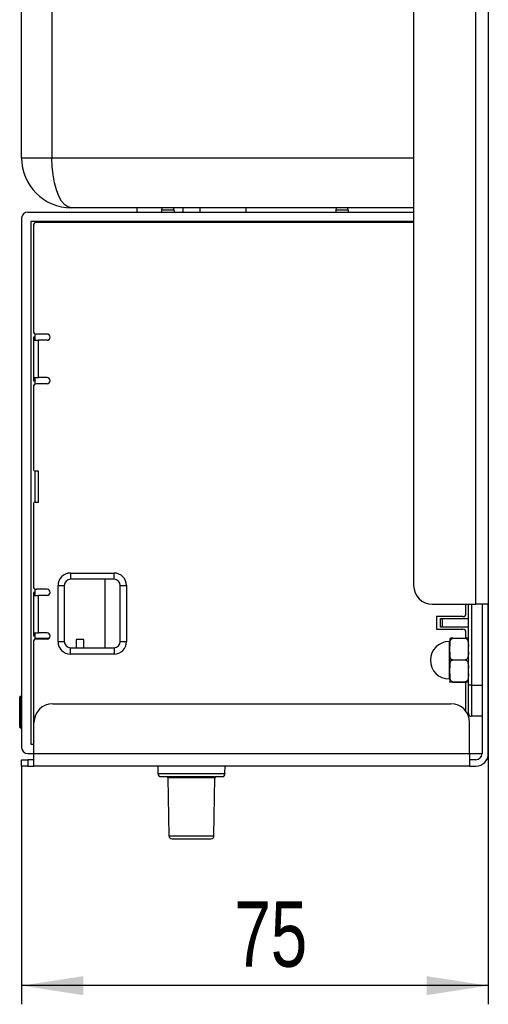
# Model space of a CAD drawing. Header units: millimetres. Extents: x 55 to 238, y 33 to 186.
# Tile 3 of 6: x 135 to 160, y 33 to 85. Entities that reach past the tile are written whole.
import ezdxf

# ---------------------------------------------------------------- set-up
doc = ezdxf.new("R2010")
doc.units = ezdxf.units.MM
doc.layers.add('FORMAT', color=7, linetype='Continuous')
doc.styles.add('SLDTEXTSTYLE0', font='TXT', dxfattribs={"width": 0.75})
doc.dimstyles.new('SLDDIMSTYLE0', dxfattribs={"dimtxt": 3.5, "dimasz": 3.302, "dimexe": 0, "dimexo": 0.0625, "dimgap": 0.875, "dimtad": 1, "dimdec": 0, "dimlfac": 3, "dimrnd": 1e-09, "dimzin": 12, "dimdsep": 46, "dimtxsty": 'SLDTEXTSTYLE0', "dimsah": 1, "dimcen": 0.09, "dimadec": 0, "dimazin": 3, "dimtfac": 1, "dimtdec": 0, "dimtofl": 0, "dimtmove": 0, "dimatfit": 3, "dimfxl": 0, "dimfrac": 2, "dimtolj": 1, "dimtzin": 12, "dimarcsym": 0})

# ---------------------------------------------------------------- blocks, each defined once
blk = doc.blocks.new('_D_2')
at = {"layer": 'FORMAT'}
for p, q in [((160.035, 56.981), (160.035, 32.522)), ((135.035, 45.281), (135.035, 32.522)), ((160.035, 33.522), (135.035, 33.522))]:
    blk.add_line(p, q, dxfattribs=at)
for points in [[(135.035, 33.522), (138.337, 33.014), (138.337, 34.03)], [(160.035, 33.522), (156.733, 34.03), (156.733, 33.014)]]:
    blk.add_solid(points, dxfattribs=at)
at = {"layer": 'FORMAT', "insert": (146.433, 38.034), "char_height": 3.5, "attachment_point": 1, "style": 'SLDTEXTSTYLE0'}
blk.add_mtext('75', dxfattribs=at)

msp = doc.modelspace()

# ---------------------------------------------------------------- linework, layer by layer
at = {"color": 7, "linetype": 'Continuous', "lineweight": 25}
for p, q in [((135.035, 77.848), (135.035, 124.999)), ((136.657, 125.092), (136.657, 77.848)), ((159.369, 53.948), (159.369, 121.948)), ((160.035, 121.948), (160.035, 53.948)), ((156.035, 120.948), (156.035, 54.948)), ((135.035, 77.848), (136.657, 77.848)), ((136.657, 77.848), (156.035, 77.848)), ((135.369, 74.948), (156.035, 74.948)), ((156.035, 75.181), (137.702, 75.181)), ((141.202, 75.181), (141.202, 74.948)), ((143.202, 75.048), (142.535, 75.048)), ((142.535, 75.048), (142.535, 74.948)), ((143.202, 75.048), (143.202, 74.948)), ((143.695, 74.948), (143.695, 75.181)), ((144.576, 75.181), (144.576, 74.948)), ((147.069, 74.948), (147.069, 75.181)), ((152.535, 75.048), (151.869, 75.048)), ((151.869, 75.048), (151.869, 74.948)), ((152.535, 75.048), (152.535, 74.948)), ((135.035, 74.615), (135.035, 46.281)), ((135.535, 74.448), (135.535, 46.448)), ((156.035, 74.448), (135.535, 74.448)), ((156.035, 74.381), (135.835, 74.381)), ((135.669, 74.215), (135.669, 68.581)), ((135.769, 68.248), (135.669, 68.248)), ((135.669, 68.248), (135.669, 65.915)), ((135.669, 68.081), (135.935, 68.081)), ((135.769, 68.248), (135.769, 68.428)), ((135.769, 68.081), (135.769, 68.248)), ((136.402, 68.415), (135.835, 68.415)), ((135.935, 66.081), (135.935, 68.081)), ((136.402, 68.081), (135.935, 68.081)), ((135.669, 66.081), (135.935, 66.081)), ((135.669, 65.915), (135.769, 65.915)), ((135.769, 65.915), (135.769, 66.081)), ((135.769, 65.734), (135.769, 65.915)), ((136.402, 66.081), (135.935, 66.081)), ((135.669, 65.581), (135.669, 61.181)), ((136.402, 65.748), (135.835, 65.748)), ((135.935, 61.081), (135.769, 61.081)), ((135.769, 59.415), (135.769, 61.081)), ((135.935, 59.415), (135.935, 61.081)), ((135.669, 59.315), (135.669, 54.915)), ((135.769, 59.415), (135.935, 59.415)), ((137.655, 55.615), (139.989, 55.615)), ((137.655, 55.615), (137.655, 55.281)), ((139.989, 55.281), (139.989, 55.615)), ((136.989, 51.948), (136.989, 54.948)), ((136.989, 54.948), (137.322, 54.948)), ((137.322, 54.948), (137.322, 51.948)), ((139.989, 55.281), (137.655, 55.281)), ((139.502, 55.281), (139.502, 51.615)), ((140.322, 54.948), (140.655, 54.948)), ((140.322, 51.948), (140.322, 54.948)), ((140.655, 54.948), (140.655, 51.948)), ((135.769, 54.581), (135.669, 54.581)), ((135.669, 54.581), (135.669, 52.248)), ((135.669, 54.415), (135.935, 54.415)), ((135.769, 54.581), (135.769, 54.762)), ((135.769, 54.415), (135.769, 54.581)), ((136.402, 54.748), (135.835, 54.748)), ((135.935, 52.415), (135.935, 54.415)), ((136.402, 54.415), (135.935, 54.415)), ((157.035, 53.948), (159.369, 53.948)), ((158.835, 53.448), (158.835, 53.948)), ((158.969, 49.615), (158.969, 53.948)), ((159.135, 53.948), (159.135, 49.615)), ((160.035, 53.948), (159.369, 53.948)), ((159.702, 53.948), (159.702, 45.948)), ((159.702, 53.948), (159.702, 49.615)), ((160.035, 45.948), (160.035, 53.948)), ((158.669, 53.281), (157.269, 53.281)), ((157.269, 53.281), (157.269, 52.615)), ((157.469, 52.715), (157.469, 53.181)), ((157.469, 53.181), (157.566, 53.181)), ((157.566, 53.181), (157.566, 52.715)), ((157.566, 53.181), (158.969, 53.181)), ((135.669, 52.415), (135.935, 52.415)), ((135.669, 52.248), (135.769, 52.248)), ((135.769, 52.248), (135.769, 52.415)), ((135.769, 52.067), (135.769, 52.248)), ((136.402, 52.415), (135.935, 52.415)), ((157.269, 52.615), (158.669, 52.615)), ((157.566, 52.715), (157.469, 52.715)), ((158.969, 52.715), (157.566, 52.715)), ((158.835, 52.122), (158.835, 52.448)), ((135.669, 51.915), (135.669, 46.681)), ((136.502, 52.115), (135.769, 52.115)), ((136.402, 52.081), (135.835, 52.081)), ((136.989, 51.948), (137.322, 51.948)), ((137.969, 52.065), (137.969, 51.615)), ((138.369, 52.065), (137.969, 52.065)), ((138.369, 51.615), (138.369, 52.065)), ((140.322, 51.948), (140.655, 51.948)), ((157.935, 51.948), (157.935, 51.457)), ((157.969, 52.116), (157.969, 51.697)), ((157.969, 51.387), (157.969, 51.697)), ((158.135, 52.122), (158.802, 52.122)), ((137.655, 51.615), (139.989, 51.615)), ((137.655, 51.281), (137.655, 51.615)), ((139.989, 51.281), (137.655, 51.281)), ((139.989, 51.615), (139.989, 51.281)), ((157.935, 51.457), (157.935, 49.948)), ((157.969, 51.387), (157.969, 50.532)), ((158.135, 50.962), (158.802, 50.962)), ((157.969, 50.218), (157.969, 50.532)), ((157.969, 50.218), (157.969, 49.783)), ((157.935, 49.948), (157.969, 49.948)), ((157.969, 49.779), (157.969, 49.783)), ((158.135, 49.788), (158.802, 49.788)), ((158.135, 49.774), (158.802, 49.774)), ((158.835, 48.215), (158.835, 49.774)), ((159.135, 49.615), (158.969, 49.615)), ((158.969, 48.115), (158.969, 49.615)), ((159.135, 49.615), (159.702, 49.615)), ((159.135, 49.615), (159.135, 47.948)), ((134.935, 48.929), (134.935, 48.981)), ((134.935, 47.378), (134.935, 48.929)), ((134.969, 49.015), (134.969, 48.91)), ((134.969, 49.015), (135.035, 49.015)), ((134.969, 48.91), (135.035, 48.91)), ((134.969, 48.91), (134.969, 47.359)), ((136.702, 48.615), (158.035, 48.615)), ((158.969, 47.974), (158.969, 48.115)), ((135.702, 45.948), (135.702, 47.615)), ((159.035, 45.948), (159.035, 47.615)), ((159.702, 47.948), (159.135, 47.948)), ((134.935, 47.364), (134.935, 47.378)), ((134.969, 47.359), (135.035, 47.359)), ((134.969, 47.359), (134.969, 47.331)), ((134.969, 47.331), (135.035, 47.331)), ((135.535, 46.448), (135.702, 46.448)), ((135.369, 45.948), (135.702, 45.948)), ((135.702, 45.948), (159.035, 45.948)), ((135.702, 45.281), (135.702, 45.948)), ((159.035, 45.948), (159.035, 45.281)), ((159.035, 45.948), (159.702, 45.948)), ((135.035, 45.281), (135.035, 45.615)), ((135.035, 45.615), (135.369, 45.615)), ((135.369, 45.615), (135.369, 45.281)), ((135.702, 45.615), (135.369, 45.615)), ((159.369, 45.615), (159.035, 45.615)), ((135.369, 45.281), (135.035, 45.281)), ((135.369, 45.281), (135.702, 45.281)), ((159.035, 45.281), (135.702, 45.281)), ((142.332, 45.281), (142.339, 44.878)), ((142.339, 44.878), (144.135, 44.878)), ((144.135, 44.878), (145.932, 44.878)), ((145.932, 44.878), (145.939, 45.281)), ((159.035, 45.281), (159.369, 45.281)), ((142.876, 44.649), (142.93, 41.545)), ((144.135, 44.649), (142.876, 44.649)), ((145.395, 44.649), (144.135, 44.649)), ((145.341, 41.545), (145.395, 44.649)), ((142.93, 41.545), (144.135, 41.545)), ((144.135, 41.545), (145.341, 41.545))]:
    msp.add_line(p, q, dxfattribs=at)
at = {"color": 7, "linetype": 'Continuous', "lineweight": 25, "flags": 128}
for points in [[(137.702, 75.181), (137.521, 75.222), (137.345, 75.342), (137.18, 75.538), (137.03, 75.805), (136.902, 76.134), (136.797, 76.515), (136.72, 76.936), (136.673, 77.385), (136.657, 77.848)], [(134.935, 48.929), (134.936, 48.925), (134.938, 48.921), (134.941, 48.918), (134.945, 48.915), (134.95, 48.913), (134.956, 48.911), (134.962, 48.91), (134.969, 48.91)], [(134.935, 47.378), (134.936, 47.375), (134.938, 47.371), (134.941, 47.368), (134.945, 47.365), (134.95, 47.362), (134.956, 47.361), (134.962, 47.36), (134.969, 47.359)]]:
    msp.add_lwpolyline(points, dxfattribs=at)
at = {"color": 7, "linetype": 'Continuous', "lineweight": 25}
for centre, radius, start, end in [((137.702, 77.848), 2.667, 180, 270), ((135.369, 74.615), 0.333, 90, 180), ((142.702, 75.048), 0.167, 126.8699, 180), ((143.035, 75.048), 0.167, 0, 53.1301), ((152.035, 75.048), 0.167, 126.8699, 180), ((152.369, 75.048), 0.167, 0, 53.1301), ((135.835, 74.215), 0.167, 90, 180), ((135.835, 68.581), 0.167, 180, 270), ((136.402, 68.248), 0.167, 270, 90), ((136.402, 65.915), 0.167, 270, 90), ((135.835, 65.581), 0.167, 90, 180), ((135.769, 61.181), 0.1, 180, 270), ((135.769, 59.315), 0.1, 90, 180), ((137.655, 54.948), 0.667, 90, 180), ((139.989, 54.948), 0.667, 0, 90), ((135.835, 54.915), 0.167, 180, 270), ((137.655, 54.948), 0.333, 90, 180), ((139.989, 54.948), 0.333, 0, 90), ((157.035, 54.948), 1, 180, 270), ((136.402, 54.581), 0.167, 270, 90), ((158.669, 53.448), 0.167, 270, 0), ((136.402, 52.248), 0.167, 270, 90), ((158.669, 52.448), 0.167, 0, 90), ((135.835, 51.915), 0.167, 90, 180), ((137.655, 51.948), 0.667, 180, 270), ((137.655, 51.948), 0.333, 180, 270), ((139.989, 51.948), 0.667, 270, 0), ((139.989, 51.948), 0.333, 270, 0), ((157.935, 50.948), 1, 90, 270), ((134.969, 48.981), 0.0333, 90, 180), ((136.702, 47.615), 1, 90, 180), ((158.035, 47.615), 1, 0, 90), ((159.135, 48.115), 0.167, 180, 270), ((134.969, 47.364), 0.0333, 180, 270), ((135.835, 46.681), 0.167, 180, 216.8699), ((135.369, 46.281), 0.333, 180, 270), ((159.369, 45.948), 0.333, 270, 0), ((159.369, 45.948), 0.667, 270, 0), ((142.505, 44.881), 0.167, 181, 270), ((145.766, 44.881), 0.167, 270, 359), ((142.809, 44.648), 0.0667, 1, 90), ((145.462, 44.648), 0.0667, 90, 179), ((143.097, 41.548), 0.167, 181, 270), ((145.174, 41.548), 0.167, 270, 359)]:
    msp.add_arc(centre, radius, start, end, dxfattribs=at)
for points, knots in [([(157.969, 51.697), (157.969, 51.741), (157.97, 51.823), (157.983, 51.942), (158.013, 52.037), (158.061, 52.095), (158.1, 52.117), (158.123, 52.122), (158.135, 52.122), (158.135, 52.122)], [0, 0, 0, 0, 0.273747, 0.509749, 0.747375, 0.878411, 0.936573, 0.99516, 1, 1, 1, 1]), ([(158.135, 52.122), (158.126, 52.122), (158.106, 52.122), (158.074, 52.121), (158.036, 52.121), (157.983, 52.12), (157.97, 52.118), (157.969, 52.117), (157.969, 52.116)], [0, 0, 0, 0, 0.0528559, 0.1055777, 0.1935144, 0.3466035, 0.7735191, 1, 1, 1, 1]), ([(158.802, 52.122), (158.81, 52.121), (158.828, 52.12), (158.859, 52.106), (158.896, 52.076), (158.946, 51.991), (158.967, 51.858), (158.968, 51.748), (158.969, 51.697)], [0, 0, 0, 0, 0.044572, 0.095582, 0.177878, 0.317214, 0.679024, 1, 1, 1, 1]), ([(158.969, 52.116), (158.969, 52.117), (158.969, 52.117), (158.965, 52.119), (158.946, 52.12), (158.911, 52.121), (158.881, 52.121), (158.846, 52.122), (158.82, 52.122), (158.805, 52.122), (158.802, 52.122)], [0, 0, 0, 0, 0.095175, 0.356429, 0.64436, 0.750514, 0.857278, 0.919893, 0.983044, 1, 1, 1, 1]), ([(158.135, 50.962), (158.127, 50.963), (158.109, 50.964), (158.079, 50.977), (158.042, 51.008), (157.991, 51.093), (157.97, 51.226), (157.969, 51.335), (157.969, 51.387)], [0, 0, 0, 0, 0.044572, 0.095582, 0.177878, 0.317214, 0.679024, 1, 1, 1, 1]), ([(158.969, 51.387), (158.969, 51.343), (158.968, 51.261), (158.955, 51.141), (158.924, 51.046), (158.877, 50.989), (158.838, 50.967), (158.815, 50.962), (158.803, 50.962), (158.802, 50.962)], [0, 0, 0, 0, 0.273747, 0.509749, 0.747375, 0.878411, 0.936573, 0.99516, 1, 1, 1, 1]), ([(157.969, 50.532), (157.969, 50.548), (157.969, 50.606), (157.973, 50.71), (157.991, 50.817), (158.027, 50.893), (158.057, 50.93), (158.091, 50.954), (158.117, 50.962), (158.132, 50.962), (158.135, 50.962)], [0, 0, 0, 0, 0.095175, 0.356429, 0.64436, 0.750514, 0.857278, 0.919893, 0.983044, 1, 1, 1, 1]), ([(158.802, 50.962), (158.812, 50.961), (158.832, 50.959), (158.864, 50.943), (158.902, 50.908), (158.955, 50.808), (158.968, 50.675), (158.969, 50.569), (158.969, 50.532)], [0, 0, 0, 0, 0.052856, 0.105578, 0.193514, 0.346604, 0.773519, 1, 1, 1, 1]), ([(158.135, 49.788), (158.126, 49.789), (158.106, 49.791), (158.074, 49.807), (158.036, 49.842), (157.983, 49.943), (157.97, 50.076), (157.969, 50.182), (157.969, 50.218)], [0, 0, 0, 0, 0.052856, 0.105578, 0.193514, 0.346604, 0.773519, 1, 1, 1, 1]), ([(158.969, 50.218), (158.969, 50.203), (158.969, 50.145), (158.965, 50.04), (158.946, 49.934), (158.911, 49.858), (158.881, 49.82), (158.846, 49.797), (158.82, 49.789), (158.805, 49.789), (158.802, 49.788)], [0, 0, 0, 0, 0.095175, 0.356429, 0.64436, 0.750514, 0.857278, 0.919893, 0.983044, 1, 1, 1, 1]), ([(157.969, 49.783), (157.969, 49.783), (157.969, 49.784), (157.973, 49.785), (157.991, 49.787), (158.027, 49.788), (158.057, 49.788), (158.091, 49.788), (158.117, 49.788), (158.132, 49.788), (158.135, 49.788)], [0, 0, 0, 0, 0.0951751, 0.3564285, 0.64436, 0.7505138, 0.8572781, 0.9198929, 0.9830438, 1, 1, 1, 1]), ([(158.135, 49.774), (158.126, 49.774), (158.106, 49.774), (158.074, 49.774), (158.036, 49.775), (157.983, 49.776), (157.97, 49.778), (157.969, 49.779), (157.969, 49.779)], [0, 0, 0, 0, 0.0528559, 0.1055777, 0.1935144, 0.3466035, 0.7735191, 1, 1, 1, 1]), ([(158.802, 49.788), (158.812, 49.788), (158.832, 49.788), (158.864, 49.788), (158.902, 49.788), (158.955, 49.787), (158.968, 49.785), (158.969, 49.784), (158.969, 49.783)], [0, 0, 0, 0, 0.0528559, 0.1055777, 0.1935144, 0.3466035, 0.7735191, 1, 1, 1, 1]), ([(158.969, 49.779), (158.969, 49.779), (158.969, 49.778), (158.966, 49.777), (158.944, 49.776), (158.918, 49.775), (158.903, 49.775), (158.901, 49.775)], [0, 0, 0, 0, 0.122789, 0.45984, 0.831311, 0.968263, 1, 1, 1, 1]), ([(142.505, 44.715), (142.527, 44.715), (142.561, 44.715), (142.764, 44.715), (142.974, 44.715), (143.235, 44.715), (143.615, 44.715), (143.93, 44.715), (144.135, 44.715)], [0, 0, 0, 0, 0.239457, 0.368361, 0.5, 0.631639, 0.760543, 1, 1, 1, 1]), ([(144.135, 44.715), (144.341, 44.715), (144.656, 44.715), (145.036, 44.715), (145.297, 44.715), (145.507, 44.715), (145.71, 44.715), (145.744, 44.715), (145.766, 44.715)], [0, 0, 0, 0, 0.239457, 0.368361, 0.5, 0.631639, 0.760543, 1, 1, 1, 1]), ([(143.097, 41.381), (143.111, 41.381), (143.132, 41.381), (143.262, 41.381), (143.396, 41.381), (143.561, 41.381), (143.803, 41.381), (144.005, 41.381), (144.135, 41.381)], [0, 0, 0, 0, 0.239443, 0.369776, 0.5, 0.630333, 0.760557, 1, 1, 1, 1]), ([(144.135, 41.381), (144.266, 41.381), (144.468, 41.381), (144.71, 41.381), (144.875, 41.381), (145.009, 41.381), (145.139, 41.381), (145.16, 41.381), (145.174, 41.381)], [0, 0, 0, 0, 0.239443, 0.369776, 0.5, 0.630333, 0.760557, 1, 1, 1, 1])]:
    msp.add_open_spline(points, degree=3, knots=knots, dxfattribs=at)

# ---------------------------------------------------------------- dimensions: what is measured, and where the dimension line sits
at = {"layer": 'FORMAT'}
dim = msp.add_linear_dim(base=(135.035, 33.522), p1=(160.035, 57.981), p2=(135.035, 46.281), angle=0, dimstyle='SLDDIMSTYLE0', dxfattribs=at)
dim.commit()
dim.dimension.update_dxf_attribs({"geometry": '_D_2', "text_midpoint": (149.019, 33.522), "dimtype": 160})

doc.saveas('drawing.dxf')
